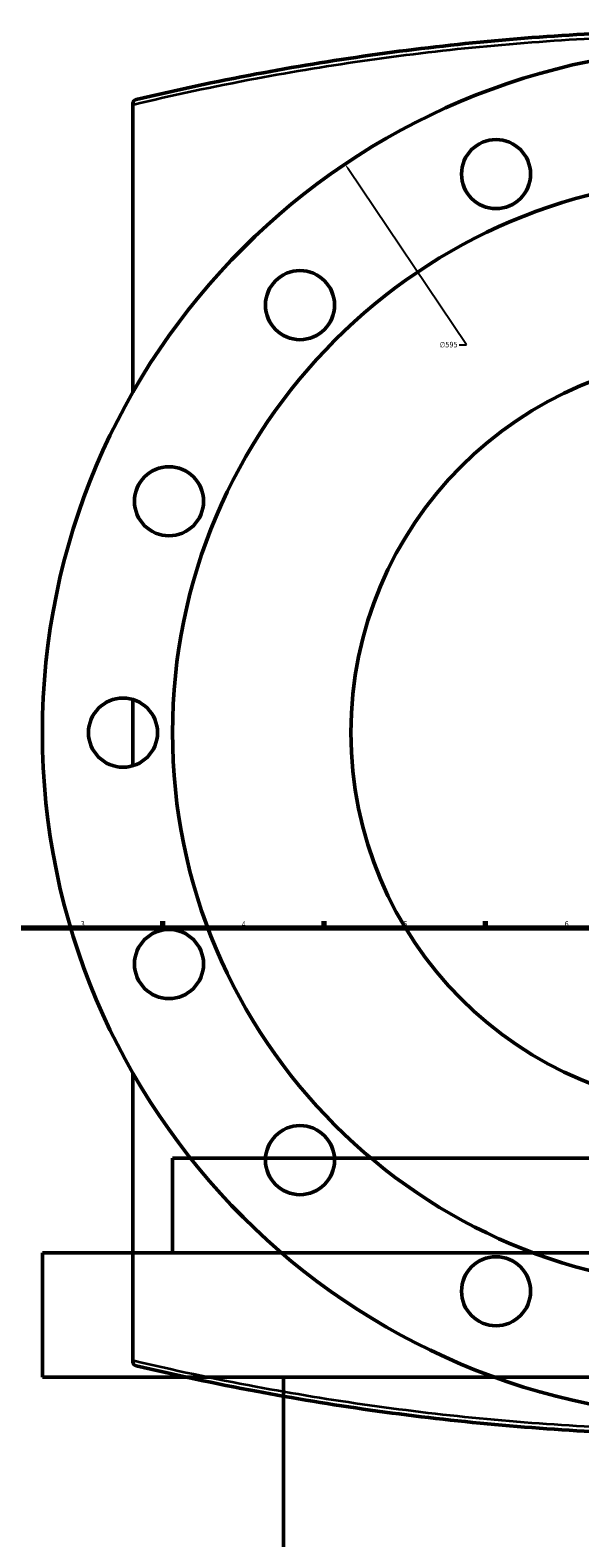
# Model space of a CAD drawing. Header units: millimetres. Extents: x -674 to 1238, y -406 to 964.
# Tile 10 of 13: x 153 to 391, y 309 to 964. Entities that reach past the tile are written whole.
import ezdxf

# ---------------------------------------------------------------- set-up
doc = ezdxf.new("R2010")
doc.units = ezdxf.units.MM
for name, color, linetype, lineweight in [('Border (ANSI)', 7, 'Continuous', 70), ('Dimension (ANSI)', 7, 'Continuous', 25), ('Visible (ANSI)', 7, 'Continuous', 50), ('Visible Narrow (ANSI)', 7, 'Continuous', 35)]:
    doc.layers.add(name, color=color, linetype=linetype, lineweight=lineweight)
doc.styles.add('Note Text (ANSI)', font='tahoma.ttf')
doc.dimstyles.new('Default - mm (ANSI)', dxfattribs={"dimtxt": 2.4, "dimasz": 2.5, "dimexe": 3.175, "dimexo": 1.6002, "dimgap": 0.8, "dimtad": 0, "dimtoh": 1, "dimdec": 0, "dimrnd": 1e-08, "dimzin": 4, "dimdsep": 46, "dimtxsty": 'Note Text (ANSI)', "dimcen": 0.09, "dimdle": 10, "dimclrd": 256, "dimclre": 256, "dimclrt": 5, "dimadec": 1, "dimazin": 1, "dimtfac": 1.27, "dimtofl": 0, "dimtmove": 0, "dimatfit": 3, "dimfxl": 1, "dimtolj": 1, "dimtzin": 4, "dimlwd": -1, "dimlwe": -1, "dimarcsym": 0})

# ---------------------------------------------------------------- blocks, each defined once
blk = doc.blocks.new('Borders Default Border')
at = {"layer": 'Border (ANSI)'}
for p, q in [((210.25, 574), (210.25, 576.8)), ((280.33, 574), (280.33, 576.8)), ((350.42, 574), (350.42, 576.8))]:
    blk.add_line(p, q, dxfattribs=at)
at = {"layer": 'Border (ANSI)', "flags": 128}
blk.add_lwpolyline([(20, 20), (20, 574), (821, 574), (821, 20), (20, 20)], dxfattribs=at)
at = {"layer": 'Border (ANSI)', "color": 5, "true_color": 0x0000ff, "char_height": 2.4, "attachment_point": 7, "style": 'Note Text (ANSI)'}
for s, insert in [('3', (174.46, 574.35)), ('4', (244.45, 574.4)), ('5', (314.67, 574.35)), ('6', (384.69, 574.35))]:
    blk.add_mtext(s, dxfattribs=dict(at, insert=insert))
blk = doc.blocks.new('*D8')
at = {"layer": 'Defpoints', "color": 0, "transparency": 16777216}
for p in [(289.35, 905.57), (621.42, 411.86)]:
    blk.add_point(p, dxfattribs=at)
at = {"layer": 'Dimension (ANSI)', "transparency": 16777216}
for p, q in [((342.13, 827.1), (290.74, 903.49)), ((338.93, 827.1), (342.13, 827.1))]:
    blk.add_line(p, q, dxfattribs=at)
blk.add_solid([(291.09, 903.73), (290.39, 903.26), (289.35, 905.57)], dxfattribs=at)
at = {"layer": 'Dimension (ANSI)', "color": 5, "transparency": 16777216, "insert": (330.43, 828.39), "char_height": 2.4, "attachment_point": 1, "style": 'Note Text (ANSI)'}
blk.add_mtext('\\A1;∅595', dxfattribs=at)

msp = doc.modelspace()

# ---------------------------------------------------------------- linework, layer by layer
at = {"layer": 'Visible (ANSI)'}
for p, q in [((197.08, 931.63), (197.08, 931.36)), ((197.08, 806.32), (197.08, 931.36)), ((197.08, 644.31), (197.08, 673.11)), ((197.08, 386.07), (197.08, 511.11)), ((696.38, 473.89), (214.38, 473.89)), ((214.38, 432.89), (214.38, 473.89)), ((752.88, 432.89), (157.88, 432.89)), ((157.88, 378.89), (157.88, 432.89)), ((197.08, 386.07), (197.08, 385.79)), ((752.88, 378.89), (157.88, 378.89)), ((262.58, 177.89), (262.58, 378.89))]:
    msp.add_line(p, q, dxfattribs=at)
for centre, radius in [((455.38, 658.71), 297.5), ((354.93, 901.23), 15), ((455.38, 658.71), 241), ((269.77, 844.33), 15), ((455.38, 658.71), 163.5), ((212.86, 759.17), 15), ((192.88, 658.71), 15), ((212.86, 558.26), 15), ((269.77, 473.1), 15), ((354.93, 416.19), 15)]:
    msp.add_circle(centre, radius, dxfattribs=at)
for points, knots in [([(712.15, 933.58), (695.15, 937.63), (677.73, 941.35), (627.51, 950.77), (593.87, 955.57), (525.28, 962.04), (490.33, 963.71), (455.38, 963.71), (420.44, 963.71), (385.49, 962.04), (316.89, 955.57), (283.26, 950.77), (233.04, 941.35), (215.62, 937.63), (198.62, 933.58)], [1.138556, 1.138556, 1.138556, 1.138556, 6.871482, 6.871482, 17.336527, 17.336527, 27.801577, 27.801577, 27.801577, 38.266627, 38.266627, 48.731673, 48.731673, 54.464602, 54.464602, 54.464602, 54.464602]), ([(197.08, 931.63), (197.08, 931.86), (197.12, 932.08), (197.28, 932.53), (197.4, 932.74), (197.69, 933.09), (197.86, 933.23), (198.21, 933.45), (198.41, 933.53), (198.62, 933.58), (198.62, 933.58), (198.62, 933.58)], [-0.2982249, -0.2982249, -0.2982249, -0.2982249, -0.2285566, -0.2285566, -0.1480193, -0.1480193, -0.0750238, -0.0750238, 0, 0, 0.0007542, 0.0007542, 0.0007542, 0.0007542]), ([(198.62, 383.85), (198.62, 383.85), (198.62, 383.85), (198.41, 383.9), (198.21, 383.98), (197.86, 384.2), (197.69, 384.34), (197.4, 384.68), (197.28, 384.9), (197.12, 385.34), (197.08, 385.56), (197.08, 385.79)], [-0.2974465, -0.2974465, -0.2974465, -0.2974465, -0.2966962, -0.2966962, -0.222057, -0.222057, -0.1494356, -0.1494356, -0.0693112, -0.0693112, 0, 0, 0, 0]), ([(198.62, 383.85), (215.62, 379.8), (233.04, 376.08), (283.26, 366.65), (316.9, 361.85), (385.49, 355.38), (420.44, 353.71), (455.38, 353.71), (490.33, 353.71), (525.28, 355.38), (593.87, 361.85), (627.5, 366.65), (677.72, 376.08), (695.15, 379.8), (712.15, 383.85)], [1.139061, 1.139061, 1.139061, 1.139061, 6.872418, 6.872418, 17.337249, 17.337249, 27.802084, 27.802084, 27.802084, 38.26692, 38.26692, 48.731751, 48.731751, 54.465108, 54.465108, 54.465108, 54.465108])]:
    msp.add_open_spline(points, degree=3, knots=knots, dxfattribs=at)
at = {"layer": 'Visible Narrow (ANSI)'}
for points, knots in [([(197.08, 931.36), (214.47, 935.5), (232.31, 939.31), (283.01, 948.8), (316.69, 953.59), (385.39, 960.05), (420.39, 961.71), (455.38, 961.71), (490.38, 961.71), (525.38, 960.05), (594.07, 953.59), (627.76, 948.8), (678.05, 939.39), (695.5, 935.67), (712.52, 931.63)], [-54.595341, -54.595341, -54.595341, -54.595341, -48.731673, -48.731673, -38.266627, -38.266627, -27.801577, -27.801577, -27.801577, -17.336527, -17.336527, -6.871482, -6.871482, -1.138556, -1.138556, -1.138556, -1.138556]), ([(712.52, 385.79), (695.5, 381.75), (678.05, 378.04), (627.75, 368.63), (594.07, 363.84), (525.38, 357.38), (490.38, 355.71), (455.38, 355.71), (420.39, 355.71), (385.39, 357.38), (316.69, 363.84), (283.01, 368.63), (232.31, 378.12), (214.48, 381.92), (197.08, 386.07)], [-54.465108, -54.465108, -54.465108, -54.465108, -48.731751, -48.731751, -38.26692, -38.26692, -27.802084, -27.802084, -27.802084, -17.337249, -17.337249, -6.872418, -6.872418, -1.008322, -1.008322, -1.008322, -1.008322])]:
    msp.add_open_spline(points, degree=3, knots=knots, dxfattribs=at)

# ---------------------------------------------------------------- block references
msp.add_blockref('Borders Default Border', (0, 0))

# ---------------------------------------------------------------- dimensions: what is measured, and where the dimension line sits
at = {"layer": 'Dimension (ANSI)'}
dim = msp.add_diameter_dim_2p(p1=(621.42, 411.86), p2=(289.35, 905.57), dimstyle='Default - mm (ANSI)', override={"dimgap": 0.8, "dimtih": 1, "dimdec": 0, "dimlfac": 1, "dimtol": 0, "dimlim": 0, "dimtp": 0, "dimtm": 0, "dimtdec": 2}, dxfattribs=at)
dim.commit()
dim.dimension.update_dxf_attribs({"geometry": '*D8', "text_midpoint": (334.28, 827.1), "dimtype": 163})

doc.saveas('drawing.dxf')
